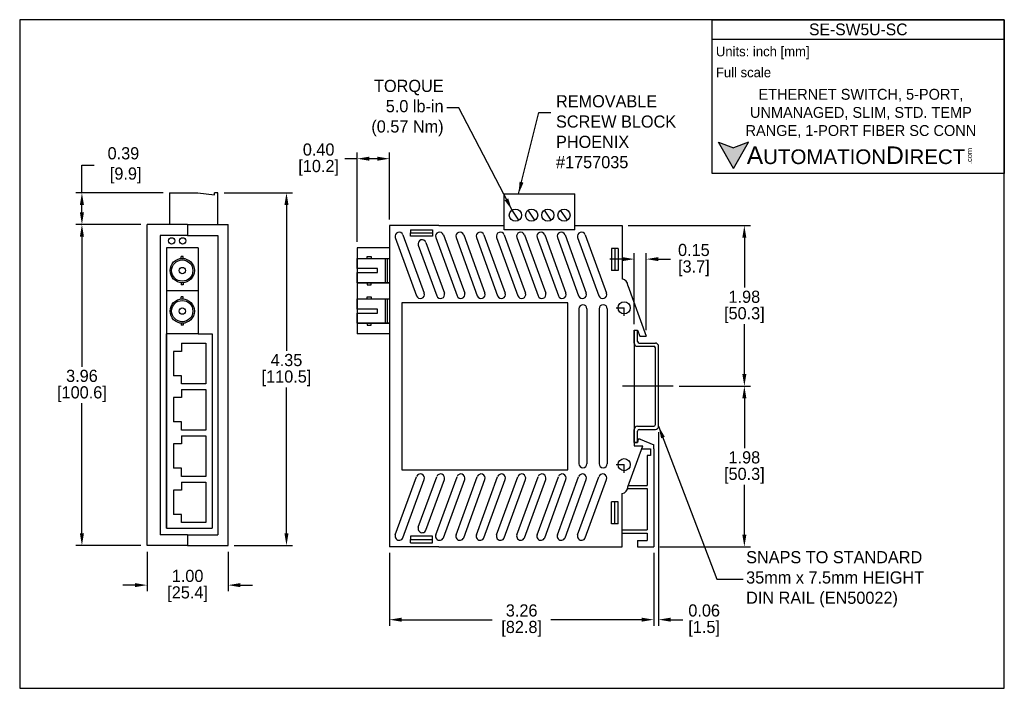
# Model space of a CAD drawing. Header units: inches. Extents: x 955.4 to 967.5, y 545 to 553.2.
import ezdxf

# ---------------------------------------------------------------- set-up
doc = ezdxf.new("R2010")
doc.units = ezdxf.units.IN
doc.header["$MEASUREMENT"] = 0
doc.linetypes.add('CENTER', pattern=[2, 1.25, -0.25, 0.25, -0.25])
for name, color, linetype in [('Centerline', 40, 'CENTER'), ('Dimensions', 140, 'Continuous'), ('Text', 140, 'Continuous')]:
    doc.layers.add(name, color=color, linetype=linetype)
doc.styles.add('\\M+2ABAC\\M+2A6A11', font='txt')
doc.dimstyles.get("Standard").update_dxf_attribs({"dimscale": 1.5, "dimtxt": 0.1, "dimasz": 0.1, "dimexe": 0.05, "dimexo": 0.05, "dimgap": 0.025, "dimtad": 0, "dimtih": 1, "dimtoh": 1, "dimrnd": 0.0005, "dimzin": 0, "dimdsep": 46, "dimtxsty": 'Standard', "dimcen": 0, "dimadec": 0, "dimazin": 0, "dimtfac": 1, "dimtofl": 0, "dimtmove": 0, "dimatfit": 3, "dimfxl": 0, "dimtolj": 1, "dimtzin": 0, "dimarcsym": 0})

# ---------------------------------------------------------------- blocks, each defined once
blk = doc.blocks.new('*D0')
at = {"layer": 'Defpoints', "color": 0}
for p in [(956.96, 550.696), (956.156, 546.736), (956.96, 546.736)]:
    blk.add_point(p, dxfattribs=at)
at = {"layer": 'Dimensions', "color": 0, "lineweight": -2}
for p, q in [((956.885, 550.696), (956.081, 550.696)), ((956.156, 550.546), (956.156, 548.941)), ((956.156, 546.886), (956.156, 548.491)), ((956.885, 546.736), (956.081, 546.736))]:
    blk.add_line(p, q, dxfattribs=at)
at = {"layer": 'Dimensions', "color": 0}
for points in [[(956.131, 550.546), (956.181, 550.546), (956.156, 550.696)], [(956.131, 546.886), (956.181, 546.886), (956.156, 546.736)]]:
    blk.add_solid(points, dxfattribs=at)
at = {"layer": 'Dimensions', "color": 0, "char_height": 0.15, "attachment_point": 5}
for s, insert in [('\\A1;3.96', (956.156, 548.828)), ('\\A1;[100.6]', (956.156, 548.603))]:
    blk.add_mtext(s, dxfattribs=dict(at, insert=insert))
blk = doc.blocks.new('*D1')
at = {"layer": 'Defpoints', "color": 0}
for p in [(963.45, 548.701), (964.33, 548.701), (963.212, 546.721)]:
    blk.add_point(p, dxfattribs=at)
at = {"layer": 'Dimensions', "color": 0, "lineweight": -2}
for p, q in [((963.525, 548.701), (964.405, 548.701)), ((964.33, 548.551), (964.33, 547.936)), ((964.33, 546.871), (964.33, 547.486)), ((963.287, 546.721), (964.405, 546.721))]:
    blk.add_line(p, q, dxfattribs=at)
at = {"layer": 'Dimensions', "color": 0}
for points in [[(964.305, 548.551), (964.355, 548.551), (964.33, 548.701)], [(964.305, 546.871), (964.355, 546.871), (964.33, 546.721)]]:
    blk.add_solid(points, dxfattribs=at)
at = {"layer": 'Dimensions', "color": 0, "char_height": 0.15, "attachment_point": 5}
for s, insert in [('\\A1;1.98', (964.33, 547.823)), ('\\A1;[50.3]', (964.33, 547.598))]:
    blk.add_mtext(s, dxfattribs=dict(at, insert=insert))
blk = doc.blocks.new('*D2')
at = {"layer": 'Defpoints', "color": 0}
for p in [(962.822, 550.681), (963.525, 548.701), (964.33, 548.701)]:
    blk.add_point(p, dxfattribs=at)
at = {"layer": 'Dimensions', "color": 0, "lineweight": -2}
for p, q in [((962.897, 550.681), (964.405, 550.681)), ((964.33, 550.531), (964.33, 549.916)), ((964.33, 548.851), (964.33, 549.466)), ((963.6, 548.701), (964.405, 548.701))]:
    blk.add_line(p, q, dxfattribs=at)
at = {"layer": 'Dimensions', "color": 0}
for points in [[(964.305, 550.531), (964.355, 550.531), (964.33, 550.681)], [(964.305, 548.851), (964.355, 548.851), (964.33, 548.701)]]:
    blk.add_solid(points, dxfattribs=at)
at = {"layer": 'Dimensions', "color": 0, "char_height": 0.15, "attachment_point": 5}
for s, insert in [('\\A1;1.98', (964.33, 549.803)), ('\\A1;[50.3]', (964.33, 549.578))]:
    blk.add_mtext(s, dxfattribs=dict(at, insert=insert))
blk = doc.blocks.new('*D3')
at = {"layer": 'Defpoints', "color": 0}
for p in [(956.96, 546.736), (957.96, 546.736), (956.96, 546.249)]:
    blk.add_point(p, dxfattribs=at)
at = {"layer": 'Dimensions', "color": 0, "lineweight": -2}
for p, q in [((956.96, 546.661), (956.96, 546.174)), ((957.96, 546.661), (957.96, 546.174)), ((956.81, 546.249), (956.66, 546.249)), ((958.11, 546.249), (958.26, 546.249))]:
    blk.add_line(p, q, dxfattribs=at)
at = {"layer": 'Dimensions', "color": 0}
for points in [[(956.81, 546.274), (956.81, 546.224), (956.96, 546.249)], [(958.11, 546.274), (958.11, 546.224), (957.96, 546.249)]]:
    blk.add_solid(points, dxfattribs=at)
at = {"layer": 'Dimensions', "color": 0, "char_height": 0.15, "attachment_point": 5}
for s, insert in [('\\A1;1.00', (957.46, 546.362)), ('\\A1;[25.4]', (957.46, 546.137))]:
    blk.add_mtext(s, dxfattribs=dict(at, insert=insert))
blk = doc.blocks.new('*D4')
at = {"layer": 'Defpoints', "color": 0}
for p in [(959.952, 546.721), (963.212, 546.721), (963.212, 545.823)]:
    blk.add_point(p, dxfattribs=at)
at = {"layer": 'Dimensions', "color": 0, "lineweight": -2}
for p, q in [((959.952, 546.646), (959.952, 545.748)), ((963.212, 546.646), (963.212, 545.748)), ((960.102, 545.823), (961.219, 545.823)), ((963.062, 545.823), (961.944, 545.823))]:
    blk.add_line(p, q, dxfattribs=at)
at = {"layer": 'Dimensions', "color": 0}
for points in [[(960.102, 545.848), (960.102, 545.798), (959.952, 545.823)], [(963.062, 545.848), (963.062, 545.798), (963.212, 545.823)]]:
    blk.add_solid(points, dxfattribs=at)
at = {"layer": 'Dimensions', "color": 0, "char_height": 0.15, "attachment_point": 5}
for s, insert in [('\\A1;3.26', (961.582, 545.936)), ('\\A1;[82.8]', (961.582, 545.711))]:
    blk.add_mtext(s, dxfattribs=dict(at, insert=insert))
blk = doc.blocks.new('*D5')
at = {"layer": 'Defpoints', "color": 0}
for p in [(963.272, 548.208), (963.212, 546.721), (963.272, 545.823)]:
    blk.add_point(p, dxfattribs=at)
at = {"layer": 'Dimensions', "color": 0, "lineweight": -2}
for p, q in [((963.272, 548.133), (963.272, 545.748)), ((963.212, 546.646), (963.212, 545.748)), ((963.062, 545.823), (962.912, 545.823)), ((963.422, 545.823), (963.572, 545.823))]:
    blk.add_line(p, q, dxfattribs=at)
at = {"layer": 'Dimensions', "color": 0}
for points in [[(963.062, 545.848), (963.062, 545.798), (963.212, 545.823)], [(963.422, 545.848), (963.422, 545.798), (963.272, 545.823)]]:
    blk.add_solid(points, dxfattribs=at)
at = {"layer": 'Dimensions', "color": 0, "char_height": 0.15, "attachment_point": 5}
for s, insert in [('\\A1;0.06', (963.834, 545.936)), ('\\A1;[1.5]', (963.834, 545.711))]:
    blk.add_mtext(s, dxfattribs=dict(at, insert=insert))
blk = doc.blocks.new('*D6')
at = {"layer": 'Defpoints', "color": 0}
for p in [(957.835, 551.086), (958.68, 551.086), (957.96, 546.736)]:
    blk.add_point(p, dxfattribs=at)
at = {"layer": 'Dimensions', "color": 0, "lineweight": -2}
for p, q in [((957.91, 551.086), (958.755, 551.086)), ((958.68, 550.936), (958.68, 549.136)), ((958.68, 546.886), (958.68, 548.686)), ((958.035, 546.736), (958.755, 546.736))]:
    blk.add_line(p, q, dxfattribs=at)
at = {"layer": 'Dimensions', "color": 0}
for points in [[(958.655, 550.936), (958.705, 550.936), (958.68, 551.086)], [(958.655, 546.886), (958.705, 546.886), (958.68, 546.736)]]:
    blk.add_solid(points, dxfattribs=at)
at = {"layer": 'Dimensions', "color": 0, "char_height": 0.15, "attachment_point": 5}
for s, insert in [('\\A1;4.35', (958.68, 549.023)), ('\\A1;[110.5]', (958.68, 548.798))]:
    blk.add_mtext(s, dxfattribs=dict(at, insert=insert))
blk = doc.blocks.new('*D7')
at = {"layer": 'Defpoints', "color": 0}
for p in [(959.552, 551.506), (959.952, 550.681), (959.552, 550.408, -45)]:
    blk.add_point(p, dxfattribs=at)
at = {"layer": 'Dimensions', "color": 0, "lineweight": -2}
for p, q in [((959.552, 551.506), (959.402, 551.506)), ((959.552, 550.483), (959.552, 551.581)), ((959.802, 551.506), (959.702, 551.506)), ((959.952, 550.756), (959.952, 551.581))]:
    blk.add_line(p, q, dxfattribs=at)
at = {"layer": 'Dimensions', "color": 0}
for points in [[(959.702, 551.531), (959.702, 551.481), (959.552, 551.506)], [(959.802, 551.531), (959.802, 551.481), (959.952, 551.506)]]:
    blk.add_solid(points, dxfattribs=at)
at = {"layer": 'Dimensions', "color": 0, "char_height": 0.15, "attachment_point": 5}
for s, insert in [('\\A1;0.40', (959.077, 551.618)), ('\\A1;[10.2]', (959.077, 551.393))]:
    blk.add_mtext(s, dxfattribs=dict(at, insert=insert))
blk = doc.blocks.new('*D8')
at = {"layer": 'Defpoints', "color": 0}
for p in [(963.119, 550.268), (962.972, 549.393), (963.119, 549.318)]:
    blk.add_point(p, dxfattribs=at)
at = {"layer": 'Dimensions', "color": 0, "lineweight": -2}
for p, q in [((962.822, 550.268), (962.672, 550.268)), ((962.972, 549.468), (962.972, 550.343)), ((963.119, 549.393), (963.119, 550.343)), ((963.269, 550.268), (963.419, 550.268))]:
    blk.add_line(p, q, dxfattribs=at)
at = {"layer": 'Dimensions', "color": 0}
for points in [[(962.822, 550.293), (962.822, 550.243), (962.972, 550.268)], [(963.269, 550.293), (963.269, 550.243), (963.119, 550.268)]]:
    blk.add_solid(points, dxfattribs=at)
at = {"layer": 'Dimensions', "color": 0, "char_height": 0.15, "attachment_point": 5}
for s, insert in [('\\A1;0.15', (963.707, 550.38)), ('\\A1;[3.7]', (963.707, 550.155))]:
    blk.add_mtext(s, dxfattribs=dict(at, insert=insert))
blk = doc.blocks.new('*D9')
at = {"layer": 'Defpoints', "color": 0}
for p in [(956.156, 551.086), (957.235, 551.086), (956.96, 550.696)]:
    blk.add_point(p, dxfattribs=at)
at = {"layer": 'Dimensions', "color": 0, "lineweight": -2}
for p, q in [((956.156, 551.086), (956.156, 551.425)), ((956.156, 551.425), (956.306, 551.425)), ((957.16, 551.086), (956.081, 551.086)), ((956.156, 550.846), (956.156, 550.936)), ((956.885, 550.696), (956.081, 550.696))]:
    blk.add_line(p, q, dxfattribs=at)
at = {"layer": 'Dimensions', "color": 0}
for points in [[(956.131, 550.936), (956.181, 550.936), (956.156, 551.086)], [(956.131, 550.846), (956.181, 550.846), (956.156, 550.696)]]:
    blk.add_solid(points, dxfattribs=at)
at = {"layer": 'Dimensions', "color": 0, "insert": (956.668, 551.425), "char_height": 0.15, "attachment_point": 5}
blk.add_mtext('\\A1;0.39\\P [9.9]', dxfattribs=at)

msp = doc.modelspace()

# ---------------------------------------------------------------- hatches: boundary and pattern name
at = {"layer": 'Dimensions'}
msp.add_hatch(color=256, dxfattribs=at).paths.add_polyline_path([(964.381, 551.709), (964.195, 551.641), (964.009, 551.709), (964.195, 551.386)])

# ---------------------------------------------------------------- linework, layer by layer
for p, q in [((957.235, 551.086), (957.235, 550.696)), ((957.235, 551.086), (957.585, 551.086)), ((957.585, 551.086), (957.794, 551.061, 45)), ((957.794, 551.061, 45), (957.794, 551.086, 45)), ((957.835, 551.086), (957.794, 551.086)), ((957.835, 550.696), (957.835, 551.086)), ((961.366, 550.681), (961.366, 551.071)), ((961.366, 551.071, 0.03), (962.238, 551.071, 0.03)), ((962.238, 550.681), (962.238, 551.071)), ((961.546, 550.747, 0.03), (961.463, 550.872, 0.03)), ((961.746, 550.747, 0.04), (961.663, 550.872, 0.04)), ((961.946, 550.747, 0.03), (961.863, 550.872, 0.03)), ((962.146, 550.747, 0.04), (962.063, 550.872, 0.04)), ((957.46, 550.696), (956.96, 550.696)), ((956.96, 546.736), (956.96, 550.696)), ((957.46, 550.696), (957.96, 550.696)), ((957.46, 550.696), (957.46, 550.561)), ((957.46, 550.696), (957.46, 550.561)), ((957.96, 546.736), (957.96, 550.696)), ((959.952, 550.681), (959.952, 546.721)), ((960.112, 550.681), (959.952, 550.681)), ((960.562, 550.681), (960.112, 550.681)), ((960.212, 550.631), (960.212, 550.591)), ((960.212, 550.631), (960.482, 550.631)), ((960.482, 550.631), (960.482, 550.591)), ((960.562, 550.681), (961.366, 550.681)), ((961.366, 550.631, 0.03), (961.366, 550.681)), ((962.238, 550.631, 0.03), (961.366, 550.631, 0.03)), ((962.238, 550.681), (962.492, 550.681)), ((962.238, 550.631, 0.03), (962.238, 550.681)), ((962.492, 550.681), (962.732, 550.681)), ((962.732, 550.681), (962.822, 550.681)), ((962.822, 550.681), (962.822, 550.681)), ((962.822, 550.681), (962.822, 550.023)), ((957.122, 550.561), (957.122, 546.87)), ((957.46, 550.561), (957.122, 550.561)), ((957.46, 550.561), (957.835, 550.561)), ((957.835, 550.561), (957.835, 546.87)), ((960.023, 550.534, 45), (960.285, 549.815, 45)), ((960.117, 550.568, 45), (960.379, 549.849, 45)), ((960.212, 550.591), (960.482, 550.591)), ((960.212, 550.551), (960.212, 550.591)), ((960.482, 550.551), (960.212, 550.551)), ((960.482, 550.591), (960.482, 550.551)), ((960.523, 550.534, 45), (960.785, 549.815, 45)), ((960.617, 550.568, 45), (960.879, 549.849, 45)), ((960.773, 550.534, 45), (961.035, 549.815, 45)), ((960.867, 550.568, 45), (961.129, 549.849, 45)), ((961.023, 550.534, 45), (961.285, 549.815, 45)), ((961.117, 550.568, 45), (961.379, 549.849, 45)), ((961.273, 550.534, 45), (961.535, 549.815, 45)), ((961.367, 550.568, 45), (961.629, 549.849, 45)), ((961.523, 550.534, 45), (961.785, 549.815, 45)), ((961.617, 550.568, 45), (961.879, 549.849, 45)), ((961.773, 550.534, 45), (962.035, 549.815, 45)), ((961.867, 550.568, 45), (962.129, 549.849, 45)), ((962.023, 550.534, 45), (962.285, 549.815, 45)), ((962.117, 550.568, 45), (962.379, 549.849, 45)), ((962.273, 550.534, 45), (962.535, 549.815, 45)), ((962.367, 550.568, 45), (962.629, 549.849, 45)), ((957.199, 550.408, -45), (957.199, 547.589, -45)), ((957.589, 550.408, -45), (957.199, 550.408, -45)), ((957.589, 550.408, -45), (957.589, 549.346, -45)), ((959.552, 550.408, -45), (959.552, 549.346, -45)), ((959.951, 550.408, -45), (959.552, 550.408, -45)), ((960.307, 550.44, 45), (960.535, 549.815, 45)), ((960.401, 550.474, 45), (960.629, 549.849, 45)), ((962.692, 550.397), (962.692, 550.127)), ((962.732, 550.397), (962.692, 550.397)), ((962.732, 550.397), (962.732, 550.127)), ((962.772, 550.397), (962.732, 550.397)), ((962.772, 550.397), (962.772, 550.127)), ((957.406, 550.302), (957.382, 550.302)), ((957.382, 550.276), (957.382, 550.302)), ((957.406, 550.276), (957.406, 550.302)), ((959.552, 550.277), (959.952, 550.277)), ((959.552, 550.152), (959.552, 550.277)), ((959.677, 550.277), (959.677, 550.302)), ((959.677, 550.302), (959.727, 550.302)), ((959.727, 550.302), (959.727, 550.277)), ((959.902, 549.977), (959.902, 550.277)), ((959.927, 549.977), (959.927, 550.277)), ((959.802, 550.152), (959.552, 550.152)), ((959.802, 550.102), (959.802, 550.152)), ((959.552, 550.102), (959.802, 550.102)), ((959.552, 549.977), (959.552, 550.102)), ((962.732, 550.127), (962.692, 550.127)), ((962.772, 550.127), (962.732, 550.127)), ((957.382, 549.977), (957.382, 549.952)), ((957.406, 549.952), (957.382, 549.952)), ((957.406, 549.977), (957.406, 549.952)), ((959.952, 549.977), (959.552, 549.977)), ((959.552, 549.977), (959.952, 549.977)), ((959.677, 549.977), (959.677, 549.952)), ((959.677, 549.952), (959.727, 549.952)), ((959.727, 549.952), (959.727, 549.977)), ((962.892, 549.943), (963.119, 549.318)), ((957.589, 549.877, -45), (957.199, 549.877, -45)), ((957.382, 549.776), (957.382, 549.802)), ((957.406, 549.802), (957.382, 549.802)), ((957.406, 549.776), (957.406, 549.802)), ((959.552, 549.652), (959.552, 549.777)), ((959.552, 549.777), (959.952, 549.777)), ((959.677, 549.802), (959.727, 549.802)), ((959.677, 549.777), (959.677, 549.802)), ((959.727, 549.802), (959.727, 549.777)), ((959.902, 549.477), (959.902, 549.777)), ((959.927, 549.477), (959.927, 549.777)), ((959.802, 549.652), (959.552, 549.652)), ((959.802, 549.602), (959.802, 549.652)), ((960.102, 549.731), (960.102, 547.671)), ((962.152, 549.731), (960.102, 549.731)), ((962.152, 547.671), (962.152, 549.731)), ((962.288, 549.656), (962.288, 547.746)), ((962.388, 549.656), (962.388, 547.746)), ((962.538, 549.656), (962.538, 547.746)), ((962.638, 549.656), (962.638, 547.746)), ((959.552, 549.602), (959.802, 549.602)), ((959.552, 549.477), (959.552, 549.602)), ((957.382, 549.477), (957.382, 549.452)), ((957.406, 549.452), (957.382, 549.452)), ((957.406, 549.477), (957.406, 549.452)), ((959.552, 549.477), (959.952, 549.477)), ((959.952, 549.477), (959.552, 549.477)), ((959.677, 549.477), (959.677, 549.452)), ((959.677, 549.452), (959.727, 549.452)), ((959.727, 549.452), (959.727, 549.477)), ((957.589, 549.346, -45), (957.199, 549.346, -45)), ((957.199, 546.951, -45), (957.199, 549.346, -45)), ((957.199, 549.346, -45), (957.199, 546.951, -45)), ((957.589, 549.346, -45), (957.764, 549.346, -45)), ((957.764, 549.346, -45), (957.764, 546.951, -45)), ((959.951, 549.346, -45), (959.552, 549.346, -45)), ((962.972, 549.393), (962.972, 547.968)), ((962.972, 549.393), (963.012, 549.393)), ((962.972, 549.393), (963.012, 549.393)), ((962.972, 549.233), (962.972, 549.393)), ((963.012, 549.393), (963.039, 549.318)), ((963.012, 549.253), (963.012, 549.393)), ((963.039, 549.318), (963.119, 549.318)), ((957.384, 549.23), (957.384, 549.13)), ((957.384, 549.23), (957.684, 549.23)), ((957.684, 549.23), (957.684, 548.73)), ((963.012, 549.193), (963.212, 549.193)), ((963.032, 549.233), (963.232, 549.233)), ((963.232, 548.228), (963.232, 549.173)), ((963.272, 548.208), (963.272, 549.193)), ((957.284, 549.13), (957.284, 548.83)), ((957.384, 549.13), (957.284, 549.13)), ((957.384, 548.83), (957.284, 548.83)), ((957.384, 548.73), (957.384, 548.83)), ((957.684, 548.73), (957.384, 548.73)), ((957.284, 548.56), (957.284, 548.26)), ((957.384, 548.56), (957.284, 548.56)), ((957.384, 548.66), (957.384, 548.56)), ((957.384, 548.66), (957.684, 548.66)), ((957.684, 548.66), (957.684, 548.16)), ((957.384, 548.26), (957.284, 548.26)), ((957.384, 548.16), (957.384, 548.26)), ((963.012, 548.208), (963.212, 548.208)), ((957.684, 548.16), (957.384, 548.16)), ((957.384, 548.09), (957.384, 547.99)), ((957.384, 548.09), (957.684, 548.09)), ((957.684, 548.09), (957.684, 547.59)), ((962.972, 548.008), (962.972, 548.168)), ((963.012, 548.008), (963.012, 548.148)), ((963.032, 548.168), (963.232, 548.168)), ((957.284, 547.99), (957.284, 547.69)), ((957.384, 547.99), (957.284, 547.99)), ((962.892, 547.459), (963.077, 547.968)), ((963.012, 548.008), (962.972, 548.008)), ((962.972, 548.008), (963.012, 548.008)), ((962.972, 547.968), (963.077, 547.968)), ((963.02, 548.048), (963.012, 548.008)), ((963.045, 548.048), (963.02, 548.048)), ((963.045, 548.048), (963.212, 547.978)), ((963.212, 547.928), (963.212, 547.978)), ((963.063, 547.928), (963.132, 547.928)), ((963.132, 547.928), (963.172, 547.928)), ((963.172, 547.848), (963.132, 547.848)), ((963.132, 547.848), (963.132, 547.479)), ((963.172, 547.928), (963.172, 547.848)), ((963.212, 547.928), (963.212, 546.721)), ((957.384, 547.69), (957.284, 547.69)), ((957.384, 547.59), (957.384, 547.69)), ((957.684, 547.59), (957.384, 547.59)), ((960.023, 546.868, 45), (960.285, 547.586, 45)), ((960.102, 547.671), (962.152, 547.671)), ((960.307, 546.962, 45), (960.535, 547.586, 45)), ((960.523, 546.868, 45), (960.785, 547.586, 45)), ((960.773, 546.868, 45), (961.035, 547.586, 45)), ((961.023, 546.868, 45), (961.285, 547.586, 45)), ((961.273, 546.868, 45), (961.535, 547.586, 45)), ((961.523, 546.868, 45), (961.785, 547.586, 45)), ((961.773, 546.868, 45), (962.035, 547.586, 45)), ((962.023, 546.868, 45), (962.285, 547.586, 45)), ((962.273, 546.868, 45), (962.535, 547.586, 45)), ((957.384, 547.52), (957.384, 547.42)), ((957.384, 547.52), (957.684, 547.52)), ((957.684, 547.52), (957.684, 547.02)), ((960.117, 546.834, 45), (960.379, 547.552, 45)), ((960.401, 546.928, 45), (960.629, 547.552, 45)), ((960.617, 546.834, 45), (960.879, 547.552, 45)), ((960.867, 546.834, 45), (961.129, 547.552, 45)), ((961.117, 546.834, 45), (961.379, 547.552, 45)), ((961.367, 546.834, 45), (961.629, 547.552, 45)), ((961.617, 546.834, 45), (961.879, 547.552, 45)), ((961.867, 546.834, 45), (962.129, 547.552, 45)), ((962.117, 546.834, 45), (962.379, 547.552, 45)), ((962.367, 546.834, 45), (962.629, 547.552, 45)), ((962.899, 547.479, -0.017), (963.132, 547.479, -0.017)), ((957.284, 547.42), (957.284, 547.12)), ((957.384, 547.42), (957.284, 547.42)), ((962.822, 546.721), (962.822, 547.379)), ((962.889, 547.439, -0.017), (963.132, 547.439, -0.017)), ((963.132, 547.439), (963.132, 546.931)), ((962.732, 547.275), (962.692, 547.275)), ((962.692, 547.005), (962.692, 547.275)), ((962.732, 547.005), (962.732, 547.275)), ((962.732, 547.275), (962.732, 547.275)), ((962.772, 547.275), (962.732, 547.275)), ((962.772, 547.005), (962.772, 547.275)), ((957.384, 547.12), (957.284, 547.12)), ((957.384, 547.02), (957.384, 547.12)), ((957.684, 547.02), (957.384, 547.02)), ((962.732, 547.005), (962.692, 547.005)), ((962.772, 547.005), (962.732, 547.005)), ((957.46, 546.87), (957.122, 546.87)), ((957.199, 546.951, -45), (957.764, 546.951, -45)), ((957.46, 546.87), (957.835, 546.87)), ((957.46, 546.87), (957.46, 546.736)), ((957.46, 546.87), (957.46, 546.736)), ((962.822, 546.931), (963.132, 546.931)), ((962.822, 546.891), (963.132, 546.891)), ((963.132, 546.891), (963.132, 546.801)), ((957.46, 546.736), (956.96, 546.736)), ((957.46, 546.736), (957.96, 546.736)), ((960.212, 546.851), (960.212, 546.811)), ((960.482, 546.851), (960.212, 546.851)), ((960.212, 546.811), (960.482, 546.811)), ((960.212, 546.771), (960.212, 546.811)), ((960.212, 546.771), (960.482, 546.771)), ((960.482, 546.811), (960.482, 546.851)), ((960.482, 546.771), (960.482, 546.811)), ((963.012, 546.801), (963.012, 546.721)), ((963.012, 546.801), (963.132, 546.801)), ((960.112, 546.721), (959.952, 546.721)), ((960.562, 546.721), (960.112, 546.721)), ((960.562, 546.721), (962.492, 546.721)), ((962.492, 546.721), (962.732, 546.721)), ((962.732, 546.721), (962.822, 546.721)), ((963.012, 546.721), (963.212, 546.721))]:
    msp.add_line(p, q)
for centre, radius in [((961.505, 550.809, 0.03), 0.075), ((961.705, 550.809, 0.03), 0.075), ((961.905, 550.809, 0.03), 0.075), ((962.105, 550.809, 0.03), 0.075), ((957.263, 550.493, -45), 0.039), ((957.399, 550.493, -45), 0.039), ((957.394, 550.127), 0.15), ((957.394, 550.127), 0.131), ((957.394, 550.127), 0.039), ((957.394, 549.627), 0.15), ((957.394, 549.627), 0.131), ((957.394, 549.627), 0.039), ((962.847, 549.668, -0.019), 0.075), ((962.847, 547.734, -0.019), 0.075)]:
    msp.add_circle(centre, radius)
for centre, radius, start, end in [((960.07, 550.551, 45), 0.05, 20, 200), ((960.354, 550.457, 45), 0.05, 20, 200), ((960.57, 550.551, 45), 0.05, 20, 200), ((960.82, 550.551, 45), 0.05, 20, 200), ((961.07, 550.551, 45), 0.05, 20, 200), ((961.32, 550.551, 45), 0.05, 20, 200), ((961.57, 550.551, 45), 0.05, 20, 200), ((961.82, 550.551, 45), 0.05, 20, 200), ((962.07, 550.551, 45), 0.05, 20, 200), ((962.32, 550.551, 45), 0.05, 20, 200), ((962.812, 549.943, 0.003), 0.0806, 358.8178, 82.875), ((960.332, 549.832, 45), 0.05, 200, 20), ((960.582, 549.832, 45), 0.05, 200, 20), ((960.832, 549.832, 45), 0.05, 200, 20), ((961.082, 549.832, 45), 0.05, 200, 20), ((961.332, 549.832, 45), 0.05, 200, 20), ((961.582, 549.832, 45), 0.05, 200, 20), ((961.832, 549.832, 45), 0.05, 200, 20), ((962.082, 549.832, 45), 0.05, 200, 20), ((962.332, 549.832, 45), 0.05, 200, 20), ((962.582, 549.832, 45), 0.05, 200, 20), ((962.338, 549.656), 0.05, 0, 180), ((962.588, 549.656), 0.05, 0, 180), ((963.012, 549.233), 0.04, 180, 270), ((963.032, 549.253), 0.02, 180, 270), ((963.212, 549.173), 0.02, 0, 90), ((963.232, 549.193), 0.04, 0, 90), ((963.012, 548.168), 0.04, 90, 180), ((963.212, 548.228), 0.02, 270, 0), ((963.232, 548.208), 0.04, 270, 0), ((963.032, 548.148), 0.02, 90, 180), ((962.338, 547.746), 0.05, 180, 0), ((962.588, 547.746), 0.05, 180, 0), ((960.332, 547.569, 45), 0.05, 340, 160), ((960.582, 547.569, 45), 0.05, 340, 160), ((960.832, 547.569, 45), 0.05, 340, 160), ((961.082, 547.569, 45), 0.05, 340, 160), ((961.332, 547.569, 45), 0.05, 340, 160), ((961.582, 547.569, 45), 0.05, 340, 160), ((961.832, 547.569, 45), 0.05, 340, 160), ((962.082, 547.569, 45), 0.05, 340, 160), ((962.332, 547.569, 45), 0.05, 340, 160), ((962.582, 547.569, 45), 0.05, 340, 160), ((962.812, 547.459, 0.003), 0.0806, 277.125, 1.1822), ((960.07, 546.851, 45), 0.05, 160, 340), ((960.354, 546.945, 45), 0.05, 160, 340), ((960.57, 546.851, 45), 0.05, 160, 340), ((960.82, 546.851, 45), 0.05, 160, 340), ((961.07, 546.851, 45), 0.05, 160, 340), ((961.32, 546.851, 45), 0.05, 160, 340), ((961.57, 546.851, 45), 0.05, 160, 340), ((961.82, 546.851, 45), 0.05, 160, 340), ((962.07, 546.851, 45), 0.05, 160, 340), ((962.32, 546.851, 45), 0.05, 160, 340)]:
    msp.add_arc(centre, radius, start, end)
at = {"layer": 'Centerline', "ltscale": 0.05}
for p, q in [((962.847, 549.569), (962.847, 549.767)), ((962.847, 549.569, -0.019), (962.847, 549.767, -0.019)), ((962.748, 549.668, -0.019), (962.946, 549.668, -0.019)), ((962.847, 547.635, -0.019), (962.847, 547.832, -0.019)), ((962.847, 547.635, -0.037), (962.847, 547.832, -0.037)), ((962.748, 547.734, -0.037), (962.946, 547.734, -0.037))]:
    msp.add_line(p, q, dxfattribs=at)
at = {"layer": 'Centerline'}
msp.add_line((963.45, 548.701), (962.828, 548.701), dxfattribs=at)
at = {"layer": 'Defpoints'}
msp.add_lwpolyline([(967.538, 553.219), (955.388, 553.219), (955.388, 544.977), (967.538, 544.977)], close=True, dxfattribs=at)
at = {"layer": 'Text'}
for p, q in [((963.934, 553.219), (967.538, 553.219)), ((963.934, 551.322), (963.934, 553.219)), ((967.538, 553.219), (967.538, 551.322)), ((963.934, 552.978), (967.538, 552.978)), ((964.195, 551.386), (964.009, 551.709)), ((964.009, 551.709), (964.195, 551.641)), ((964.195, 551.386), (964.381, 551.709)), ((964.381, 551.709), (964.195, 551.641)), ((967.538, 551.322), (963.934, 551.322))]:
    msp.add_line(p, q, dxfattribs=at)

# ---------------------------------------------------------------- texts
at = {"layer": 'Dimensions', "char_height": 0.15}
for s, insert, attachment_point in [('TORQUE\\P5.0 lb-in  \\P(0.57 Nm)', (960.619, 552.131, 0.03), 6), ('REMOVABLE\\PSCREW BLOCK\\PPHOENIX \\P#1757035', (962.006, 552.289), 1), ('SNAPS TO STANDARD\\P35mm x 7.5mm HEIGHT\\PDIN RAIL (EN50022)', (964.352, 546.321), 4)]:
    msp.add_mtext(s, dxfattribs=dict(at, insert=insert, attachment_point=attachment_point))
at = {"layer": 'Text', "style": '\\M+2ABAC\\M+2A6A11'}
for s, insert, char_height, width, attachment_point in [('{\\fAR MingtiM BIG-5|b0|i0|c136|p49;SE-}SW5{\\fAR MingtiM BIG-5|b0|i0|c136|p49;U-SC}', (965.736, 553.099), 0.14475, 3.60392, 5), ('{\\fAR MingtiM BIG-5|b0|i0|c136|p49;ETHERNET SWITCH, 5-PORT},{\\fAR MingtiM BIG-5|b0|i0|c136|p49; UNMANAGE}D{\\fAR MingtiM BIG-5|b0|i0|c136|p49;, SLIM, STD.} {\\fAR MingtiM BIG-5|b0|i0|c136|p49;TEMP\\PRANGE, 1-PORT FIBER SC CONN}', (965.768, 552.064), 0.133971, 3.33557, 5), ('{\\fArial|b0|i0|c0|p34;     \\H1.2x;A\\H0.8333x;UTOMATION\\H1.2x;D\\H0.8333x;IRECT}', (964.009, 551.547), 0.18094, 3.0705, 4)]:
    msp.add_mtext(s, dxfattribs=dict(at, insert=insert, char_height=char_height, width=width, attachment_point=attachment_point))
at = {"layer": 'Text', "char_height": 0.12062, "attachment_point": 4}
for s, insert, width in [(' Units: inch [mm]', (963.934, 552.81), 4.33286), (' Full scale', (963.934, 552.569), 4.32109)]:
    msp.add_mtext(s, dxfattribs=dict(at, insert=insert, width=width))
at = {"layer": 'Text', "insert": (967.074, 551.441), "char_height": 0.06514, "width": 0.19302, "attachment_point": 1, "rotation": 90, "style": '\\M+2ABAC\\M+2A6A11'}
msp.add_mtext('{\\fArial|b0|i0|c0|p34;.com}', dxfattribs=at)

# ---------------------------------------------------------------- dimensions: what is measured, and where the dimension line sits
at = {"layer": 'Dimensions'}
for base, p1, p2, picture, middle in [((959.552, 551.506), (959.952, 550.681), (959.552, 550.408, -45), '*D7', (959.077, 551.506)), ((963.119, 550.268), (962.972, 549.393), (963.119, 549.318), '*D8', (963.707, 550.268)), ((963.272, 545.823), (963.212, 546.721), (963.272, 548.208), '*D5', (963.834, 545.823)), ((956.96, 546.249), (957.96, 546.736), (956.96, 546.736), '*D3', (957.46, 546.249)), ((963.212, 545.823), (959.952, 546.721), (963.212, 546.721), '*D4', (961.582, 545.823))]:
    dim = msp.add_linear_dim(base=base, p1=p1, p2=p2, dimstyle='Standard', override={"dimpost": '\\X'}, dxfattribs=at)
    dim.commit()
    dim.dimension.update_dxf_attribs({"geometry": picture, "text_midpoint": middle})
dim = msp.add_linear_dim(base=(956.156, 551.086), p1=(956.96, 550.696), p2=(957.235, 551.086), angle=90, dimstyle='Standard', override={"dimpost": '\\X'}, dxfattribs=at)
dim.commit()
dim.dimension.update_dxf_attribs({"geometry": '*D9', "text_midpoint": (956.668, 551.425), "dimtype": 160})
for base, p1, p2, picture, middle in [((958.68, 551.086), (957.96, 546.736), (957.835, 551.086), '*D6', (958.68, 548.911)), ((956.156, 546.736), (956.96, 550.696), (956.96, 546.736), '*D0', (956.156, 548.716)), ((964.33, 548.701), (962.822, 550.681), (963.525, 548.701), '*D2', (964.33, 549.691)), ((964.33, 548.701), (963.212, 546.721), (963.45, 548.701), '*D1', (964.33, 547.711))]:
    dim = msp.add_linear_dim(base=base, p1=p1, p2=p2, angle=90, dimstyle='Standard', override={"dimpost": '\\X'}, dxfattribs=at)
    dim.commit()
    dim.dimension.update_dxf_attribs({"geometry": picture, "text_midpoint": middle})

# ---------------------------------------------------------------- leaders
at = {"layer": 'Dimensions', "annotation_type": 0, "has_hookline": 1}
for points, hookline_direction, text_width in [([(961.463, 550.872, 0.03), (960.807, 552.131, 0.03), (960.657, 552.131, 0.03)], 1, 1.075), ([(963.272, 548.208), (963.991, 546.321), (964.315, 546.321)], 0, 2.65)]:
    msp.add_leader(points, dimstyle='Standard', dxfattribs=dict(at, hookline_direction=hookline_direction, text_width=text_width))
at = {"layer": 'Dimensions', "annotation_type": 0, "has_hookline": 1, "hookline_direction": 0, "text_width": 1.65}
msp.add_leader([(961.544, 551.071), (961.794, 552.075), (961.944, 552.075)], dimstyle='Standard', override={"dimgap": 0.025, "dimtad": 0}, dxfattribs=at)

doc.saveas('drawing.dxf')
